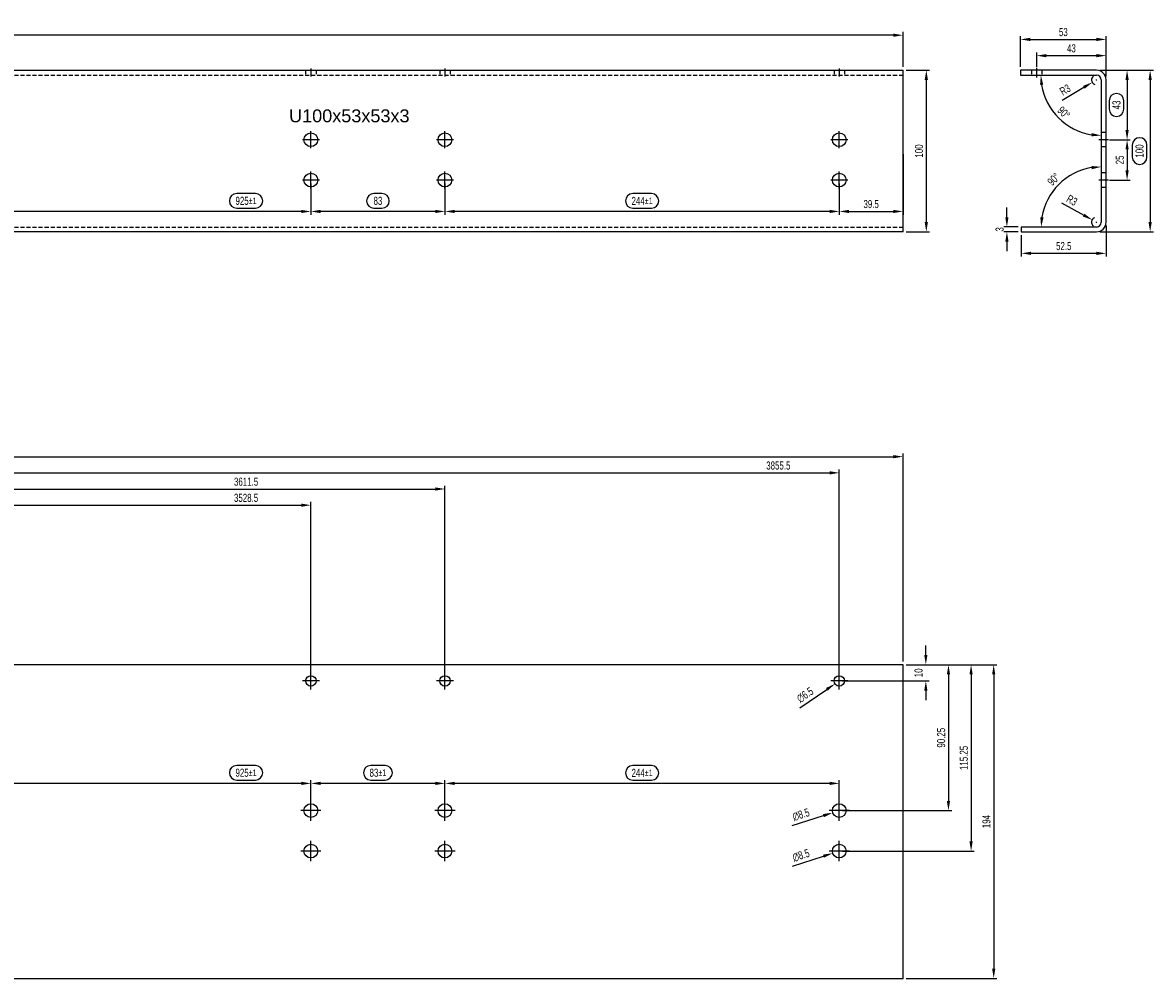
# Model space of a CAD drawing. Header units: millimetres. Extents: x -8 to 4050, y -194 to 1127.
# Tile 8 of 8: x 3350 to 4050, y 536 to 1127. Entities that reach past the tile are written whole.
import ezdxf

# ---------------------------------------------------------------- set-up
doc = ezdxf.new("R2010")
doc.units = ezdxf.units.MM
doc.header["$LTSCALE"] = 10
doc.header["$PDMODE"] = 35
doc.header["$PDSIZE"] = -5
doc.linetypes.add('MITTE', pattern=[50.8, 31.75, -6.35, 6.35, -6.35])
doc.linetypes.add('VERDECKT', pattern=[0.375, 0.25, -0.125])
doc.layers.get('DEFPOINTS').update_dxf_attribs({"color": 4})
doc.layers.add('BITO_DIMENSION', color=7, linetype='Continuous')
doc.layers.add('BITO_TEXT', color=7, linetype='Continuous')
doc.styles.get("Standard").update_dxf_attribs({"font": 'arial.ttf', "width": 0.7})
doc.dimstyles.new('BITO_02', dxfattribs={"dimscale": 2, "dimtxt": 2.5, "dimasz": 3, "dimexe": 1, "dimexo": 1, "dimgap": 1, "dimtad": 1, "dimdec": 4, "dimdsep": 46, "dimtxsty": 'Standard', "dimcen": 0.09, "dimclrd": 256, "dimclre": 256, "dimclrt": 256, "dimadec": 0, "dimazin": 0, "dimtfac": 0.8, "dimtdec": 4, "dimtix": 1, "dimtofl": 0, "dimtmove": 0, "dimatfit": 3, "dimfxl": 0, "dimtolj": 1, "dimtzin": 0, "dimarcsym": 0})

# ---------------------------------------------------------------- blocks, each defined once
blk = doc.blocks.new('*D36')
at = {"layer": 'BITO_DIMENSION', "lineweight": -2}
for p, q in [((4141.4, 1365.08), (4141.4, 1374.07)), ((4147.4, 1372.07), (4178.4, 1372.07)), ((4184.4, 1359.08), (4184.4, 1374.07))]:
    blk.add_line(p, q, dxfattribs=at)
at = {"layer": 'BITO_DIMENSION'}
for points in [[(4147.4, 1373.07), (4147.4, 1371.07), (4141.4, 1372.07)], [(4178.4, 1373.07), (4178.4, 1371.07), (4184.4, 1372.07)]]:
    blk.add_solid(points, dxfattribs=at)
at = {"layer": 'DEFPOINTS', "color": 0}
for p in [(4184.4, 1372.07), (4141.4, 1363.08), (4184.4, 1357.08)]:
    blk.add_point(p, dxfattribs=at)
at = {"layer": 'BITO_DIMENSION', "insert": (4162.9, 1376.57), "char_height": 5, "attachment_point": 5}
blk.add_mtext('\\A1;43', dxfattribs=at)
blk = doc.blocks.new('*D37')
at = {"layer": 'BITO_DIMENSION', "lineweight": -2}
for p, q in [((4131.4, 1365.08), (4131.4, 1384.13)), ((4137.4, 1382.13), (4178.4, 1382.13)), ((4184.4, 1359.08), (4184.4, 1384.13))]:
    blk.add_line(p, q, dxfattribs=at)
at = {"layer": 'BITO_DIMENSION'}
for points in [[(4137.4, 1383.13), (4137.4, 1381.13), (4131.4, 1382.13)], [(4178.4, 1383.13), (4178.4, 1381.13), (4184.4, 1382.13)]]:
    blk.add_solid(points, dxfattribs=at)
at = {"layer": 'DEFPOINTS', "color": 0}
for p in [(4184.4, 1382.13), (4131.4, 1363.08), (4184.4, 1357.08)]:
    blk.add_point(p, dxfattribs=at)
at = {"layer": 'BITO_DIMENSION', "insert": (4157.9, 1386.63), "char_height": 5, "attachment_point": 5}
blk.add_mtext('\\A1;53', dxfattribs=at)
blk = doc.blocks.new('*D54')
at = {"layer": 'BITO_DIMENSION', "lineweight": -2}
for p, q in [((4016.67, 1098.07), (4035.62, 1098.07)), ((4033.62, 1092.07), (4033.62, 1061.07)), ((4022.51, 1079.15), (4022.51, 1073.99)), ((4031.62, 1073.99), (4031.62, 1079.15)), ((4022.67, 1055.07), (4035.62, 1055.07))]:
    blk.add_line(p, q, dxfattribs=at)
at = {"layer": 'BITO_DIMENSION', "linetype": 'Continuous', "lineweight": -2}
for centre, start, end in [((4027.07, 1079.15), 0, 180), ((4027.07, 1073.99), 180, 0)]:
    blk.add_arc(centre, 4.55, start, end, dxfattribs=at)
at = {"layer": 'BITO_DIMENSION'}
for points in [[(4032.62, 1092.07), (4034.62, 1092.07), (4033.62, 1098.07)], [(4032.62, 1061.07), (4034.62, 1061.07), (4033.62, 1055.07)]]:
    blk.add_solid(points, dxfattribs=at)
at = {"layer": 'DEFPOINTS', "color": 0}
for p in [(4014.67, 1098.07), (4020.67, 1055.07), (4033.62, 1055.07)]:
    blk.add_point(p, dxfattribs=at)
at = {"layer": 'BITO_DIMENSION', "insert": (4027.07, 1076.57), "char_height": 5, "attachment_point": 5, "rotation": 90}
blk.add_mtext('\\A1;43', dxfattribs=at)
blk = doc.blocks.new('*D38')
at = {"layer": 'BITO_DIMENSION', "lineweight": -2}
for p, q in [((4186.4, 1320.08), (4199.35, 1320.08)), ((4197.35, 1314.08), (4197.35, 1301.08)), ((4186.4, 1295.08), (4199.35, 1295.08))]:
    blk.add_line(p, q, dxfattribs=at)
at = {"layer": 'BITO_DIMENSION'}
for points in [[(4196.35, 1314.08), (4198.35, 1314.08), (4197.35, 1320.08)], [(4196.35, 1301.08), (4198.35, 1301.08), (4197.35, 1295.08)]]:
    blk.add_solid(points, dxfattribs=at)
at = {"layer": 'DEFPOINTS', "color": 0}
for p in [(4184.4, 1320.08), (4184.4, 1295.08), (4197.35, 1295.08)]:
    blk.add_point(p, dxfattribs=at)
at = {"layer": 'BITO_DIMENSION', "insert": (4192.85, 1307.58), "char_height": 5, "attachment_point": 5, "rotation": 90}
blk.add_mtext('\\A1;25', dxfattribs=at)
blk = doc.blocks.new('*D55')
at = {"layer": 'BITO_DIMENSION', "lineweight": -2}
for p, q in [((4016.67, 1098.07), (4049.9, 1098.07)), ((4047.9, 1092.07), (4047.9, 1004.07)), ((4036.79, 1051.76), (4036.79, 1044.37)), ((4045.9, 1044.37), (4045.9, 1051.76)), ((4016.67, 998.07), (4049.9, 998.07))]:
    blk.add_line(p, q, dxfattribs=at)
at = {"layer": 'BITO_DIMENSION', "linetype": 'Continuous', "lineweight": -2}
for centre, start, end in [((4041.35, 1051.76), 360, 180), ((4041.35, 1044.37), 180, 0)]:
    blk.add_arc(centre, 4.55, start, end, dxfattribs=at)
at = {"layer": 'BITO_DIMENSION'}
for points in [[(4046.9, 1092.07), (4048.9, 1092.07), (4047.9, 1098.07)], [(4046.9, 1004.07), (4048.9, 1004.07), (4047.9, 998.07)]]:
    blk.add_solid(points, dxfattribs=at)
at = {"layer": 'DEFPOINTS', "color": 0}
for p in [(4014.67, 1098.07), (4014.67, 998.07), (4047.9, 998.07)]:
    blk.add_point(p, dxfattribs=at)
at = {"layer": 'BITO_DIMENSION', "insert": (4041.35, 1048.07), "char_height": 5, "attachment_point": 5, "rotation": 90}
blk.add_mtext('\\A1;100', dxfattribs=at)
blk = doc.blocks.new('*D39')
at = {"layer": 'BITO_DIMENSION', "lineweight": -2}
for p, q in [((4184.4, 1267.08), (4184.4, 1247.78)), ((4131.9, 1261.08), (4131.9, 1247.78)), ((4178.4, 1249.78), (4137.9, 1249.78))]:
    blk.add_line(p, q, dxfattribs=at)
at = {"layer": 'BITO_DIMENSION'}
for points in [[(4137.9, 1250.78), (4137.9, 1248.78), (4131.9, 1249.78)], [(4178.4, 1250.78), (4178.4, 1248.78), (4184.4, 1249.78)]]:
    blk.add_solid(points, dxfattribs=at)
at = {"layer": 'DEFPOINTS', "color": 0}
for p in [(4184.4, 1269.08), (4131.9, 1263.08), (4131.9, 1249.78)]:
    blk.add_point(p, dxfattribs=at)
at = {"layer": 'BITO_DIMENSION', "insert": (4158.15, 1254.28), "char_height": 5, "attachment_point": 5}
blk.add_mtext('\\A1;52.5', dxfattribs=at)
blk = doc.blocks.new('*D56')
at = {"layer": 'BITO_DIMENSION', "lineweight": -2}
for p, q in [((4014.49, 1092.07), (4014.85, 1092.07)), ((4014.67, 1091.89), (4014.67, 1092.25)), ((3993.43, 1079.57), (4006.91, 1087.5))]:
    blk.add_line(p, q, dxfattribs=at)
blk.add_arc((4014.67, 1092.07), 3, 128.19719, 248.67092, dxfattribs=at)
at = {"layer": 'BITO_DIMENSION'}
blk.add_solid([(4006.4, 1088.37), (4007.42, 1086.64), (4012.08, 1090.55)], dxfattribs=at)
at = {"layer": 'DEFPOINTS', "color": 0}
for p in [(4014.67, 1092.07), (4012.08, 1090.55)]:
    blk.add_point(p, dxfattribs=at)
at = {"layer": 'BITO_DIMENSION', "insert": (3995.27, 1085.94), "char_height": 5, "attachment_point": 5, "rotation": 30.47374}
blk.add_mtext('\\A1;R3', dxfattribs=at)
blk = doc.blocks.new('*D57')
at = {"layer": 'BITO_DIMENSION', "lineweight": -2}
for p, q in [((3993.07, 1015.94), (4006.78, 1008.4)), ((4014.49, 1004.07), (4014.85, 1004.07)), ((4014.67, 1003.89), (4014.67, 1004.25))]:
    blk.add_line(p, q, dxfattribs=at)
blk.add_arc((4014.67, 1004.07), 3, 113.01272, 231.80281, dxfattribs=at)
at = {"layer": 'BITO_DIMENSION'}
blk.add_solid([(4007.26, 1009.28), (4006.3, 1007.53), (4012.04, 1005.51)], dxfattribs=at)
at = {"layer": 'DEFPOINTS', "color": 0}
for p in [(4012.04, 1005.51), (4014.67, 1004.07)]:
    blk.add_point(p, dxfattribs=at)
at = {"layer": 'BITO_DIMENSION', "insert": (3999.49, 1017.61), "char_height": 5, "attachment_point": 5, "rotation": 331.20991}
blk.add_mtext('\\A1;R3', dxfattribs=at)
blk = doc.blocks.new('*D40')
at = {"layer": 'BITO_DIMENSION', "lineweight": -2}
blk.add_arc((4181.4, 1360.08), 37.39, 189.20349, 260.79651, dxfattribs=at)
at = {"layer": 'BITO_DIMENSION'}
for points in [[(4143.49, 1354.01), (4145.48, 1354.18), (4144, 1360.08)], [(4175.5, 1324.16), (4175.33, 1322.17), (4181.4, 1322.68)]]:
    blk.add_solid(points, dxfattribs=at)
at = {"layer": 'DEFPOINTS', "color": 0}
for p in [(4131.4, 1360.08), (4178.4, 1360.08), (4181.4, 1357.08), (4149.01, 1341.38), (4181.4, 1269.08)]:
    blk.add_point(p, dxfattribs=at)
at = {"layer": 'BITO_DIMENSION', "insert": (4158.14, 1336.82), "char_height": 5, "attachment_point": 5, "rotation": 315}
blk.add_mtext('\\A1;90°', dxfattribs=at)
blk = doc.blocks.new('*D41')
at = {"layer": 'BITO_DIMENSION', "lineweight": -2}
blk.add_arc((4181.4, 1266.08), 37.22, 99.24636, 170.75364, dxfattribs=at)
at = {"layer": 'BITO_DIMENSION'}
for points in [[(4175.33, 1303.81), (4175.5, 1301.82), (4181.4, 1303.3)], [(4145.66, 1271.98), (4143.66, 1272.14), (4144.18, 1266.08)]]:
    blk.add_solid(points, dxfattribs=at)
at = {"layer": 'DEFPOINTS', "color": 0}
for p in [(4181.4, 1357.08), (4162.79, 1298.31), (4181.4, 1269.08), (4131.9, 1266.08), (4178.4, 1266.08)]:
    blk.add_point(p, dxfattribs=at)
at = {"layer": 'BITO_DIMENSION', "insert": (4151.9, 1295.58), "char_height": 5, "attachment_point": 5, "rotation": 45}
blk.add_mtext('\\A1;90°', dxfattribs=at)
blk = doc.blocks.new('*D6')
at = {"layer": 'BITO_DIMENSION', "lineweight": -2}
for p, q in [((4072.81, 1001.28), (4072.81, 1007.28)), ((4060.73, 995.28), (4074.81, 995.28)), ((4021.23, 985.28), (4074.81, 985.28)), ((4072.81, 979.28), (4072.81, 973.28))]:
    blk.add_line(p, q, dxfattribs=at)
at = {"layer": 'BITO_DIMENSION'}
for points in [[(4071.81, 1001.28), (4073.81, 1001.28), (4072.81, 995.28)], [(4071.81, 979.28), (4073.81, 979.28), (4072.81, 985.28)]]:
    blk.add_solid(points, dxfattribs=at)
at = {"layer": 'DEFPOINTS', "color": 0}
for p in [(4058.73, 995.28), (4019.23, 985.28), (4072.81, 985.28)]:
    blk.add_point(p, dxfattribs=at)
at = {"layer": 'BITO_DIMENSION', "insert": (4068.31, 990.28), "char_height": 5, "attachment_point": 5, "rotation": 90}
blk.add_mtext('\\A1;10', dxfattribs=at)
blk = doc.blocks.new('*D7')
at = {"layer": 'BITO_DIMENSION', "lineweight": -2}
for p, q in [((4060.73, 995.28), (4088.81, 995.28)), ((4086.81, 989.28), (4086.81, 911.03)), ((4021.23, 905.03), (4088.81, 905.03))]:
    blk.add_line(p, q, dxfattribs=at)
at = {"layer": 'BITO_DIMENSION'}
for points in [[(4085.81, 989.28), (4087.81, 989.28), (4086.81, 995.28)], [(4085.81, 911.03), (4087.81, 911.03), (4086.81, 905.03)]]:
    blk.add_solid(points, dxfattribs=at)
at = {"layer": 'DEFPOINTS', "color": 0}
for p in [(4058.73, 995.28), (4019.23, 905.03), (4086.81, 905.03)]:
    blk.add_point(p, dxfattribs=at)
at = {"layer": 'BITO_DIMENSION', "insert": (4082.31, 950.15), "char_height": 5, "attachment_point": 5, "rotation": 90}
blk.add_mtext('\\A1;90.25', dxfattribs=at)
blk = doc.blocks.new('*D8')
at = {"layer": 'BITO_DIMENSION', "lineweight": -2}
for p, q in [((4060.73, 995.28), (4102.81, 995.28)), ((4100.81, 989.28), (4100.81, 886.03)), ((4021.23, 880.03), (4102.81, 880.03))]:
    blk.add_line(p, q, dxfattribs=at)
at = {"layer": 'BITO_DIMENSION'}
for points in [[(4099.81, 989.28), (4101.81, 989.28), (4100.81, 995.28)], [(4099.81, 886.03), (4101.81, 886.03), (4100.81, 880.03)]]:
    blk.add_solid(points, dxfattribs=at)
at = {"layer": 'DEFPOINTS', "color": 0}
for p in [(4058.73, 995.28), (4019.23, 880.03), (4100.81, 880.03)]:
    blk.add_point(p, dxfattribs=at)
at = {"layer": 'BITO_DIMENSION', "insert": (4096.31, 937.65), "char_height": 5, "attachment_point": 5, "rotation": 90}
blk.add_mtext('\\A1;115.25', dxfattribs=at)
blk = doc.blocks.new('*D9')
at = {"layer": 'BITO_DIMENSION', "lineweight": -2}
for p, q in [((4060.73, 995.28), (4116.81, 995.28)), ((4114.81, 989.28), (4114.81, 807.28)), ((4060.73, 801.28), (4116.81, 801.28))]:
    blk.add_line(p, q, dxfattribs=at)
at = {"layer": 'BITO_DIMENSION'}
for points in [[(4113.81, 989.28), (4115.81, 989.28), (4114.81, 995.28)], [(4113.81, 807.28), (4115.81, 807.28), (4114.81, 801.28)]]:
    blk.add_solid(points, dxfattribs=at)
at = {"layer": 'DEFPOINTS', "color": 0}
for p in [(4058.73, 995.28), (4058.73, 801.28), (4114.81, 801.28)]:
    blk.add_point(p, dxfattribs=at)
at = {"layer": 'BITO_DIMENSION', "insert": (4110.31, 898.28), "char_height": 5, "attachment_point": 5, "rotation": 90}
blk.add_mtext('\\A1;194', dxfattribs=at)
blk = doc.blocks.new('*D58')
at = {"layer": 'BITO_DIMENSION', "lineweight": -2}
for p, q in [((3739.31, 667.91), (3727.69, 667.91)), ((3611.5, 642.02), (3611.5, 658.89)), ((3727.69, 658.89), (3739.31, 658.89)), ((3855.5, 642.02), (3855.5, 658.89)), ((3849.5, 656.89), (3617.5, 656.89))]:
    blk.add_line(p, q, dxfattribs=at)
at = {"layer": 'BITO_DIMENSION', "linetype": 'Continuous', "lineweight": -2}
for centre, start, end in [((3727.69, 663.4), 90, 270), ((3739.31, 663.4), 270, 90)]:
    blk.add_arc(centre, 4.51, start, end, dxfattribs=at)
at = {"layer": 'BITO_DIMENSION'}
for points in [[(3617.5, 657.89), (3617.5, 655.89), (3611.5, 656.89)], [(3849.5, 657.89), (3849.5, 655.89), (3855.5, 656.89)]]:
    blk.add_solid(points, dxfattribs=at)
at = {"layer": 'DEFPOINTS', "color": 0}
for p in [(3611.5, 656.89), (3611.5, 640.02), (3855.5, 640.02)]:
    blk.add_point(p, dxfattribs=at)
at = {"layer": 'BITO_DIMENSION', "insert": (3733.5, 663.4), "char_height": 5, "attachment_point": 5}
blk.add_mtext('\\A1;244{\\H4.000000;±1}', dxfattribs=at)
blk = doc.blocks.new('*D59')
at = {"layer": 'BITO_DIMENSION', "lineweight": -2}
for p, q in [((3574.42, 668), (3565.58, 668)), ((3528.5, 642.02), (3528.5, 658.89)), ((3565.58, 658.89), (3574.42, 658.89)), ((3605.5, 656.89), (3534.5, 656.89))]:
    blk.add_line(p, q, dxfattribs=at)
at = {"layer": 'BITO_DIMENSION', "linetype": 'Continuous', "lineweight": -2}
for centre, start, end in [((3565.58, 663.45), 90, 270), ((3574.42, 663.45), 270, 90)]:
    blk.add_arc(centre, 4.55, start, end, dxfattribs=at)
at = {"layer": 'BITO_DIMENSION'}
for points in [[(3534.5, 657.89), (3534.5, 655.89), (3528.5, 656.89)], [(3605.5, 657.89), (3605.5, 655.89), (3611.5, 656.89)]]:
    blk.add_solid(points, dxfattribs=at)
at = {"layer": 'DEFPOINTS', "color": 0}
for p in [(3528.5, 656.89), (3611.5, 656.89), (3528.5, 640.02)]:
    blk.add_point(p, dxfattribs=at)
at = {"layer": 'BITO_DIMENSION', "insert": (3570, 663.45), "char_height": 5, "attachment_point": 5}
blk.add_mtext('\\A1;83{\\H4.000000;±1}', dxfattribs=at)
blk = doc.blocks.new('*D60')
at = {"layer": 'BITO_DIMENSION', "lineweight": -2}
for p, q in [((3494.19, 668), (3482.63, 668)), ((2603.5, 642.02), (2603.5, 658.89)), ((3482.63, 658.89), (3494.19, 658.89)), ((3522.5, 656.89), (2609.5, 656.89))]:
    blk.add_line(p, q, dxfattribs=at)
at = {"layer": 'BITO_DIMENSION', "linetype": 'Continuous', "lineweight": -2}
for centre, start, end in [((3482.63, 663.45), 90, 270), ((3494.19, 663.45), 270, 90)]:
    blk.add_arc(centre, 4.55, start, end, dxfattribs=at)
at = {"layer": 'BITO_DIMENSION'}
for points in [[(2609.5, 657.89), (2609.5, 655.89), (2603.5, 656.89)], [(3522.5, 657.89), (3522.5, 655.89), (3528.5, 656.89)]]:
    blk.add_solid(points, dxfattribs=at)
at = {"layer": 'DEFPOINTS', "color": 0}
for p in [(2603.5, 656.89), (3528.5, 656.89), (2603.5, 640.02)]:
    blk.add_point(p, dxfattribs=at)
at = {"layer": 'BITO_DIMENSION', "insert": (3488.41, 663.45), "char_height": 5, "attachment_point": 5}
blk.add_mtext('\\A1;925{\\H4.000000;±1}', dxfattribs=at)
blk = doc.blocks.new('*D62')
at = {"layer": 'BITO_DIMENSION', "lineweight": -2}
for p, q in [((3831.16, 703.69), (3847.86, 715.07)), ((3855.32, 720.27), (3855.68, 720.27)), ((3855.5, 720.09), (3855.5, 720.45))]:
    blk.add_line(p, q, dxfattribs=at)
at = {"layer": 'BITO_DIMENSION'}
blk.add_solid([(3847.29, 715.89), (3848.42, 714.24), (3852.81, 718.44)], dxfattribs=at)
at = {"layer": 'DEFPOINTS', "color": 0}
for p in [(3858.19, 722.1), (3852.81, 718.44)]:
    blk.add_point(p, dxfattribs=at)
at = {"layer": 'BITO_DIMENSION', "insert": (3834.38, 711.57), "char_height": 5, "attachment_point": 5, "rotation": 34.26352}
blk.add_mtext('\\A1;∅6.5', dxfattribs=at)
blk = doc.blocks.new('*D63')
at = {"layer": 'BITO_DIMENSION', "lineweight": -2}
for p, q in [((3826.44, 630.91), (3845.72, 636.96)), ((3855.32, 640.02), (3855.68, 640.02)), ((3855.5, 639.84), (3855.5, 640.2))]:
    blk.add_line(p, q, dxfattribs=at)
at = {"layer": 'BITO_DIMENSION'}
blk.add_solid([(3845.42, 637.91), (3846.02, 636), (3851.44, 638.75)], dxfattribs=at)
at = {"layer": 'DEFPOINTS', "color": 0}
for p in [(3851.44, 638.75), (3859.56, 641.29)]:
    blk.add_point(p, dxfattribs=at)
at = {"layer": 'BITO_DIMENSION', "insert": (3831.81, 637.51), "char_height": 5, "attachment_point": 5, "rotation": 17.40857}
blk.add_mtext('\\A1;∅8.5', dxfattribs=at)
blk = doc.blocks.new('*D64')
at = {"layer": 'BITO_DIMENSION', "lineweight": -2}
for p, q in [((3826.52, 605.66), (3845.75, 611.87)), ((3855.32, 615.02), (3855.68, 615.02)), ((3855.5, 614.84), (3855.5, 615.2))]:
    blk.add_line(p, q, dxfattribs=at)
at = {"layer": 'BITO_DIMENSION'}
blk.add_solid([(3845.44, 612.82), (3846.05, 610.92), (3851.46, 613.72)], dxfattribs=at)
at = {"layer": 'DEFPOINTS', "color": 0}
for p in [(3859.54, 616.33), (3851.46, 613.72)]:
    blk.add_point(p, dxfattribs=at)
at = {"layer": 'BITO_DIMENSION', "insert": (3831.83, 612.31), "char_height": 5, "attachment_point": 5, "rotation": 17.89714}
blk.add_mtext('\\A1;∅8.5', dxfattribs=at)
blk = doc.blocks.new('*D65')
at = {"layer": 'BITO_DIMENSION', "lineweight": -2}
for p, q in [((3611.5, 1028.07), (3611.5, 1008.69)), ((3739.31, 1021.71), (3727.69, 1021.71)), ((3855.5, 1028.07), (3855.5, 1008.69)), ((3849.5, 1010.69), (3617.5, 1010.69)), ((3727.69, 1012.69), (3739.31, 1012.69))]:
    blk.add_line(p, q, dxfattribs=at)
at = {"layer": 'BITO_DIMENSION', "linetype": 'Continuous', "lineweight": -2}
for centre, start, end in [((3727.69, 1017.2), 90, 270), ((3739.31, 1017.2), 270, 90)]:
    blk.add_arc(centre, 4.51, start, end, dxfattribs=at)
at = {"layer": 'BITO_DIMENSION'}
for points in [[(3617.5, 1011.69), (3617.5, 1009.69), (3611.5, 1010.69)], [(3849.5, 1011.69), (3849.5, 1009.69), (3855.5, 1010.69)]]:
    blk.add_solid(points, dxfattribs=at)
at = {"layer": 'DEFPOINTS', "color": 0}
for p in [(3611.5, 1030.07), (3855.5, 1030.07), (3611.5, 1010.69)]:
    blk.add_point(p, dxfattribs=at)
at = {"layer": 'BITO_DIMENSION', "insert": (3733.5, 1017.2), "char_height": 5, "attachment_point": 5}
blk.add_mtext('\\A1;244{\\H4.000000;±1}', dxfattribs=at)
blk = doc.blocks.new('*D66')
at = {"layer": 'BITO_DIMENSION', "lineweight": -2}
for p, q in [((3528.5, 1028.07), (3528.5, 1008.69)), ((3572.51, 1021.8), (3567.49, 1021.8)), ((3611.5, 1028.07), (3611.5, 1008.69)), ((3605.5, 1010.69), (3534.5, 1010.69)), ((3567.49, 1012.69), (3572.51, 1012.69))]:
    blk.add_line(p, q, dxfattribs=at)
at = {"layer": 'BITO_DIMENSION', "linetype": 'Continuous', "lineweight": -2}
for centre, start, end in [((3567.49, 1017.24), 90, 270), ((3572.51, 1017.24), 270, 90)]:
    blk.add_arc(centre, 4.55, start, end, dxfattribs=at)
at = {"layer": 'BITO_DIMENSION'}
for points in [[(3534.5, 1011.69), (3534.5, 1009.69), (3528.5, 1010.69)], [(3605.5, 1011.69), (3605.5, 1009.69), (3611.5, 1010.69)]]:
    blk.add_solid(points, dxfattribs=at)
at = {"layer": 'DEFPOINTS', "color": 0}
for p in [(3528.5, 1030.07), (3611.5, 1030.07), (3528.5, 1010.69)]:
    blk.add_point(p, dxfattribs=at)
at = {"layer": 'BITO_DIMENSION', "insert": (3570, 1017.24), "char_height": 5, "attachment_point": 5}
blk.add_mtext('\\A1;83', dxfattribs=at)
blk = doc.blocks.new('*D67')
at = {"layer": 'BITO_DIMENSION', "lineweight": -2}
for p, q in [((2603.5, 1028.07), (2603.5, 1008.69)), ((3494.19, 1021.79), (3482.63, 1021.79)), ((3528.5, 1028.07), (3528.5, 1008.69)), ((3522.5, 1010.69), (2609.5, 1010.69)), ((3482.63, 1012.69), (3494.19, 1012.69))]:
    blk.add_line(p, q, dxfattribs=at)
at = {"layer": 'BITO_DIMENSION', "linetype": 'Continuous', "lineweight": -2}
for centre, start, end in [((3482.63, 1017.24), 90, 270), ((3494.19, 1017.24), 270, 90)]:
    blk.add_arc(centre, 4.55, start, end, dxfattribs=at)
at = {"layer": 'BITO_DIMENSION'}
for points in [[(2609.5, 1011.69), (2609.5, 1009.69), (2603.5, 1010.69)], [(3522.5, 1011.69), (3522.5, 1009.69), (3528.5, 1010.69)]]:
    blk.add_solid(points, dxfattribs=at)
at = {"layer": 'DEFPOINTS', "color": 0}
for p in [(2603.5, 1030.07), (3528.5, 1030.07), (2603.5, 1010.69)]:
    blk.add_point(p, dxfattribs=at)
at = {"layer": 'BITO_DIMENSION', "insert": (3488.41, 1017.24), "char_height": 5, "attachment_point": 5}
blk.add_mtext('\\A1;925{\\H4.000000;±1}', dxfattribs=at)
blk = doc.blocks.new('*D70')
at = {"layer": 'BITO_DIMENSION', "lineweight": -2}
for p, q in [((3895, 1046.07), (3895, 1008.69)), ((3855.5, 1028.07), (3855.5, 1008.69)), ((3861.5, 1010.69), (3889, 1010.69))]:
    blk.add_line(p, q, dxfattribs=at)
at = {"layer": 'BITO_DIMENSION'}
for points in [[(3861.5, 1011.69), (3861.5, 1009.69), (3855.5, 1010.69)], [(3889, 1011.69), (3889, 1009.69), (3895, 1010.69)]]:
    blk.add_solid(points, dxfattribs=at)
at = {"layer": 'DEFPOINTS', "color": 0}
for p in [(3895, 1048.07), (3855.5, 1030.07), (3895, 1010.69)]:
    blk.add_point(p, dxfattribs=at)
at = {"layer": 'BITO_DIMENSION', "insert": (3875.25, 1015.24), "char_height": 5, "attachment_point": 5}
blk.add_mtext('\\A1;39.5', dxfattribs=at)
blk = doc.blocks.new('*D10')
at = {"layer": 'BITO_DIMENSION', "lineweight": -2}
for p, q in [((4060.73, 1363.08), (4075.11, 1363.08)), ((4073.11, 1357.08), (4073.11, 1269.08)), ((4060.73, 1263.08), (4075.11, 1263.08))]:
    blk.add_line(p, q, dxfattribs=at)
at = {"layer": 'BITO_DIMENSION'}
for points in [[(4072.11, 1357.08), (4074.11, 1357.08), (4073.11, 1363.08)], [(4072.11, 1269.08), (4074.11, 1269.08), (4073.11, 1263.08)]]:
    blk.add_solid(points, dxfattribs=at)
at = {"layer": 'DEFPOINTS', "color": 0}
for p in [(4058.73, 1363.08), (4058.73, 1263.08), (4073.11, 1263.08)]:
    blk.add_point(p, dxfattribs=at)
at = {"layer": 'BITO_DIMENSION', "insert": (4068.61, 1313.08), "char_height": 5, "attachment_point": 5, "rotation": 90}
blk.add_mtext('\\A1;100', dxfattribs=at)
blk = doc.blocks.new('*D11')
at = {"layer": 'BITO_DIMENSION', "lineweight": -2}
for p, q in [((163.73, 1365.08), (163.73, 1386.72)), ((4058.73, 1365.08), (4058.73, 1386.72)), ((4052.73, 1384.72), (169.73, 1384.72))]:
    blk.add_line(p, q, dxfattribs=at)
at = {"layer": 'BITO_DIMENSION'}
for points in [[(169.73, 1385.72), (169.73, 1383.72), (163.73, 1384.72)], [(4052.73, 1385.72), (4052.73, 1383.72), (4058.73, 1384.72)]]:
    blk.add_solid(points, dxfattribs=at)
at = {"layer": 'DEFPOINTS', "color": 0}
for p in [(163.73, 1384.72), (163.73, 1363.08), (4058.73, 1363.08)]:
    blk.add_point(p, dxfattribs=at)
at = {"layer": 'BITO_DIMENSION', "insert": (1719.9, 1389.22), "char_height": 5, "attachment_point": 5}
blk.add_mtext('\\A1;3895', dxfattribs=at)
blk = doc.blocks.new('*D12')
at = {"layer": 'BITO_DIMENSION', "lineweight": -2}
for p, q in [((4122.98, 1272.08), (4122.98, 1278.08)), ((4129.9, 1266.08), (4120.98, 1266.08)), ((4129.9, 1263.08), (4120.98, 1263.08)), ((4122.98, 1257.08), (4122.98, 1251.08))]:
    blk.add_line(p, q, dxfattribs=at)
at = {"layer": 'BITO_DIMENSION'}
for points in [[(4121.98, 1272.08), (4123.98, 1272.08), (4122.98, 1266.08)], [(4121.98, 1257.08), (4123.98, 1257.08), (4122.98, 1263.08)]]:
    blk.add_solid(points, dxfattribs=at)
at = {"layer": 'DEFPOINTS', "color": 0}
for p in [(4122.98, 1263.08), (4131.9, 1266.08), (4131.9, 1263.08)]:
    blk.add_point(p, dxfattribs=at)
at = {"layer": 'BITO_DIMENSION', "insert": (4118.48, 1264.58), "char_height": 5, "attachment_point": 5, "rotation": 90}
blk.add_mtext('\\A1;3', dxfattribs=at)
blk = doc.blocks.new('*D20')
at = {"layer": 'BITO_DIMENSION', "lineweight": -2}
for p, q in [((163.73, 997.28), (163.73, 1096)), ((169.73, 1094), (3686.23, 1094)), ((3692.23, 987.28), (3692.23, 1096))]:
    blk.add_line(p, q, dxfattribs=at)
at = {"layer": 'BITO_DIMENSION'}
for points in [[(169.73, 1095), (169.73, 1093), (163.73, 1094)], [(3686.23, 1095), (3686.23, 1093), (3692.23, 1094)]]:
    blk.add_solid(points, dxfattribs=at)
at = {"layer": 'DEFPOINTS', "color": 0}
for p in [(3692.23, 1094), (163.73, 995.28), (3692.23, 985.28)]:
    blk.add_point(p, dxfattribs=at)
at = {"layer": 'BITO_DIMENSION', "insert": (3652.14, 1098.5), "char_height": 5, "attachment_point": 5}
blk.add_mtext('\\A1;3528.5', dxfattribs=at)
blk = doc.blocks.new('*D21')
at = {"layer": 'BITO_DIMENSION', "lineweight": -2}
for p, q in [((163.73, 997.28), (163.73, 1106)), ((3775.23, 987.28), (3775.23, 1106)), ((169.73, 1104), (3769.23, 1104))]:
    blk.add_line(p, q, dxfattribs=at)
at = {"layer": 'BITO_DIMENSION'}
for points in [[(169.73, 1105), (169.73, 1103), (163.73, 1104)], [(3769.23, 1105), (3769.23, 1103), (3775.23, 1104)]]:
    blk.add_solid(points, dxfattribs=at)
at = {"layer": 'DEFPOINTS', "color": 0}
for p in [(3775.23, 1104), (163.73, 995.28), (3775.23, 985.28)]:
    blk.add_point(p, dxfattribs=at)
at = {"layer": 'BITO_DIMENSION', "insert": (3652.14, 1108.5), "char_height": 5, "attachment_point": 5}
blk.add_mtext('\\A1;3611.5', dxfattribs=at)
blk = doc.blocks.new('*D22')
at = {"layer": 'BITO_DIMENSION', "lineweight": -2}
for p, q in [((163.73, 997.28), (163.73, 1116)), ((169.73, 1114), (4013.23, 1114)), ((4019.23, 987.28), (4019.23, 1116))]:
    blk.add_line(p, q, dxfattribs=at)
at = {"layer": 'BITO_DIMENSION'}
for points in [[(169.73, 1115), (169.73, 1113), (163.73, 1114)], [(4013.23, 1115), (4013.23, 1113), (4019.23, 1114)]]:
    blk.add_solid(points, dxfattribs=at)
at = {"layer": 'DEFPOINTS', "color": 0}
for p in [(4019.23, 1114), (163.73, 995.28), (4019.23, 985.28)]:
    blk.add_point(p, dxfattribs=at)
at = {"layer": 'BITO_DIMENSION', "insert": (3981.52, 1118.5), "char_height": 5, "attachment_point": 5}
blk.add_mtext('\\A1;3855.5', dxfattribs=at)
blk = doc.blocks.new('*D23')
at = {"layer": 'BITO_DIMENSION', "lineweight": -2}
for p, q in [((163.73, 997.28), (163.73, 1126)), ((169.73, 1124), (4052.73, 1124)), ((4058.73, 997.28), (4058.73, 1126))]:
    blk.add_line(p, q, dxfattribs=at)
at = {"layer": 'BITO_DIMENSION'}
for points in [[(169.73, 1125), (169.73, 1123), (163.73, 1124)], [(4052.73, 1125), (4052.73, 1123), (4058.73, 1124)]]:
    blk.add_solid(points, dxfattribs=at)
at = {"layer": 'DEFPOINTS', "color": 0}
for p in [(4058.73, 1124), (163.73, 995.28), (4058.73, 995.28)]:
    blk.add_point(p, dxfattribs=at)
at = {"layer": 'BITO_DIMENSION', "insert": (1716.21, 1128.5), "char_height": 5, "attachment_point": 5}
blk.add_mtext('\\A1;3895', dxfattribs=at)

msp = doc.modelspace()

# ---------------------------------------------------------------- linework, layer by layer
at = {"color": 5, "linetype": 'MITTE'}
for p, q in [((3528.5, 1099.0692), (3528.5, 1094.0692)), ((3611.5, 1099.0692), (3611.5, 1094.0692)), ((3855.5, 1099.0692), (3855.5, 1094.0692)), ((3977.66573, 1099.5692), (3977.66573, 1093.5692)), ((3528.5, 1049.8192), (3528.5, 1060.3192)), ((3611.5, 1049.8192), (3611.5, 1060.3192)), ((3855.5, 1049.8192), (3855.5, 1060.3192)), ((3533.75, 1055.0692), (3523.25, 1055.0692)), ((3616.75, 1055.0692), (3606.25, 1055.0692)), ((3860.75, 1055.0692), (3850.25, 1055.0692)), ((4022.16573, 1055.0692), (4016.16573, 1055.0692)), ((3533.75, 1030.0692), (3523.25, 1030.0692)), ((3528.5, 1024.8192), (3528.5, 1035.3192)), ((3616.75, 1030.0692), (3606.25, 1030.0692)), ((3611.5, 1024.8192), (3611.5, 1035.3192)), ((3860.75, 1030.0692), (3850.25, 1030.0692)), ((3855.5, 1024.8192), (3855.5, 1035.3192)), ((4022.16573, 1030.0692), (4016.16573, 1030.0692)), ((3528.5, 715.02311), (3528.5, 725.52311)), ((3611.5, 715.02311), (3611.5, 725.52311)), ((3855.5, 715.02311), (3855.5, 725.52311)), ((3533.75, 720.27311), (3523.25, 720.27311)), ((3616.75, 720.27311), (3606.25, 720.27311)), ((3860.75, 720.27311), (3850.25, 720.27311)), ((3528.5, 633.77311), (3528.5, 646.27311)), ((3611.5, 633.77311), (3611.5, 646.27311)), ((3855.5, 633.77311), (3855.5, 646.27311)), ((3534.75, 640.02311), (3522.25, 640.02311)), ((3617.75, 640.02311), (3605.25, 640.02311)), ((3861.75, 640.02311), (3849.25, 640.02311)), ((3528.5, 608.77311), (3528.5, 621.27311)), ((3611.5, 608.77311), (3611.5, 621.27311)), ((3855.5, 608.77311), (3855.5, 621.27311)), ((3534.75, 615.02311), (3522.25, 615.02311)), ((3617.75, 615.02311), (3605.25, 615.02311)), ((3861.75, 615.02311), (3849.25, 615.02311))]:
    msp.add_line(p, q, dxfattribs=at)
for p, q in [((0, 1098.0692), (3895, 1098.0692)), ((3895, 998.0692), (3895, 1098.0692)), ((4014.66573, 1098.0692), (3967.66573, 1098.0692)), ((3967.66573, 1098.0692), (3967.66573, 1095.0692)), ((3967.66573, 1095.0692), (4014.66573, 1095.0692)), ((4017.66573, 1092.0692), (4017.66573, 1004.0692)), ((4020.66573, 1004.0692), (4020.66573, 1092.0692)), ((4014.66573, 1001.0692), (3968.16573, 1001.0692)), ((3968.16573, 1001.0692), (3968.16573, 998.0692)), ((3895, 998.0692), (0, 998.0692)), ((3968.16573, 998.0692), (4014.66573, 998.0692))]:
    msp.add_line(p, q)
at = {"color": 4, "linetype": 'VERDECKT'}
for p, q in [((0, 1095.0692), (3895, 1095.0692)), ((3525.25, 1098.0692), (3525.25, 1095.0692)), ((3531.75, 1098.0692), (3531.75, 1095.0692)), ((3608.25, 1098.0692), (3608.25, 1095.0692)), ((3614.75, 1098.0692), (3614.75, 1095.0692)), ((3852.25, 1098.0692), (3852.25, 1095.0692)), ((3858.75, 1098.0692), (3858.75, 1095.0692)), ((3974.41573, 1098.0692), (3974.41573, 1095.0692)), ((3980.91573, 1098.0692), (3980.91573, 1095.0692)), ((4020.66573, 1059.5692), (4017.66573, 1059.5692)), ((4020.66573, 1050.5692), (4017.66573, 1050.5692)), ((4020.66573, 1034.5692), (4017.66573, 1034.5692)), ((4020.66573, 1034.5692), (4017.66573, 1034.5692)), ((4020.66573, 1025.5692), (4017.66573, 1025.5692)), ((4020.66573, 1025.5692), (4017.66573, 1025.5692)), ((0, 1001.0692), (3895, 1001.0692))]:
    msp.add_line(p, q, dxfattribs=at)
msp.add_lwpolyline([(3895, 730.27311), (0, 730.27311), (0, 536.27311), (3895, 536.27311)], close=True)
for centre, radius in [((3528.5, 1055.0692), 4.25), ((3611.5, 1055.0692), 4.25), ((3855.5, 1055.0692), 4.25), ((3528.5, 1030.0692), 4.25), ((3611.5, 1030.0692), 4.25), ((3855.5, 1030.0692), 4.25), ((3528.5, 720.27311), 3.25), ((3611.5, 720.27311), 3.25), ((3855.5, 720.27311), 3.25), ((3528.5, 640.02311), 4.25), ((3611.5, 640.02311), 4.25), ((3855.5, 640.02311), 4.25), ((3528.5, 615.02311), 4.25), ((3611.5, 615.02311), 4.25), ((3855.5, 615.02311), 4.25)]:
    msp.add_circle(centre, radius)
for centre, radius, start, end in [((4014.66573, 1092.0692), 6, 0, 90), ((4014.66573, 1092.0692), 3, 0, 90), ((4014.66573, 1004.0692), 3, 270, 0), ((4014.66573, 1004.0692), 6, 270, 0)]:
    msp.add_arc(centre, radius, start, end)

# ---------------------------------------------------------------- texts
at = {"layer": 'BITO_TEXT'}
msp.add_text('U100x53x53x3', height=8, dxfattribs=at).set_placement((3515.01435, 1065.83126))

# ---------------------------------------------------------------- dimensions: what is measured, and where the dimension line sits
at = {"layer": 'BITO_DIMENSION'}
dim = msp.add_linear_dim(base=(0, 1119.71756), p1=(3895, 1098.0692), p2=(0, 1098.0692), angle=180, dimstyle='BITO_02', dxfattribs=at)
dim.commit()
dim.dimension.update_dxf_attribs({"geometry": '*D11', "text_midpoint": (1556.1715, 1119.71756), "dimtype": 128, "insert": (-163.7299, -265.00661)})
for base, p1, p2, picture, middle in [((4020.66573, 1117.11899), (3967.66573, 1098.0692), (4020.66573, 1092.0692), '*D37', (3994.16573, 1121.61899)), ((4020.66573, 1107.06827), (3977.66573, 1098.0692), (4020.66573, 1092.0692), '*D36', (3999.16573, 1111.56827)), ((3968.16573, 984.77356), (4020.66573, 1004.0692), (3968.16573, 998.0692), '*D39', (3994.41573, 989.27356))]:
    dim = msp.add_linear_dim(base=base, p1=p1, p2=p2, dimstyle='BITO_02', dxfattribs=at)
    dim.commit()
    dim.dimension.update_dxf_attribs({"geometry": picture, "text_midpoint": middle, "insert": (-163.7299, -265.00661)})
for base, p1, p2, picture, middle in [((3909.37991, 998.0692), (3895, 1098.0692), (3895, 998.0692), '*D10', (3904.87991, 1048.0692)), ((4033.6202, 1030.0692), (4020.66573, 1055.0692), (4020.66573, 1030.0692), '*D38', (4029.1202, 1042.5692)), ((3959.24972, 998.0692), (3968.16573, 1001.0692), (3968.16573, 998.0692), '*D12', (3954.74972, 999.5692)), ((3909.08121, 720.27311), (3895, 730.27311), (3855.5, 720.27311), '*D6', (3904.58121, 725.27311)), ((3923.08121, 640.02311), (3895, 730.27311), (3855.5, 640.02311), '*D7', (3918.58121, 685.14811)), ((3937.08121, 615.02311), (3895, 730.27311), (3855.5, 615.02311), '*D8', (3932.58121, 672.64811)), ((3951.08121, 536.27311), (3895, 730.27311), (3895, 536.27311), '*D9', (3946.58121, 633.27311))]:
    dim = msp.add_linear_dim(base=base, p1=p1, p2=p2, angle=90, dimstyle='BITO_02', dxfattribs=at)
    dim.commit()
    dim.dimension.update_dxf_attribs({"geometry": picture, "text_midpoint": middle, "insert": (-163.7299, -265.00661)})
for base, line1, picture, middle in [((3985.2826, 1076.37279), ((3967.66573, 1095.0692), (4014.66573, 1095.0692)), '*D40', (3994.40699, 1071.81046)), ((3999.0558, 1033.30254), ((4014.66573, 1001.0692), (3968.16573, 1001.0692)), '*D41', (3988.16534, 1030.56959))]:
    dim = msp.add_angular_dim_2l(base=base, line1=line1, line2=((4017.66573, 1092.0692), (4017.66573, 1004.0692)), dimstyle='BITO_02', dxfattribs=at)
    dim.commit()
    dim.dimension.update_dxf_attribs({"geometry": picture, "text_midpoint": middle, "insert": (-163.7299, -265.00661)})
for center, mpoint, picture, middle in [((4014.66573, 1092.0692), (4012.08014, 1090.54777), '*D56', (3995.27212, 1085.94203)), ((4014.66573, 1004.0692), (4012.03656, 1005.51401), '*D57', (3999.48745, 1017.60708))]:
    dim = msp.add_radius_dim(center=center, mpoint=mpoint, dimstyle='BITO_02', dxfattribs=at)
    dim.commit()
    dim.dimension.update_dxf_attribs({"geometry": picture, "text_midpoint": middle})
for base, p2, picture, middle in [((4033.6202, 1055.0692), (4020.66573, 1055.0692), '*D54', (4027.06563, 1076.5692)), ((4047.90053, 998.0692), (4014.66573, 998.0692), '*D55', (4041.34767, 1048.0692))]:
    dim = msp.add_linear_dim(base=base, p1=(4014.66573, 1098.0692), p2=p2, angle=90, dimstyle='BITO_02', dxfattribs=at)
    dim.commit()
    dim.dimension.update_dxf_attribs({"geometry": picture, "text_midpoint": middle})
for base, p1, p2, override, picture, middle in [((3895, 1010.68595), (3855.5, 1030.0692), (3895, 1048.0692), {"dimtmove": 1}, '*D70', (3875.25, 1015.24052)), ((3528.5, 1010.68595), (3611.5, 1030.0692), (3528.5, 1030.0692), {"dimtmove": 1}, '*D66', (3570, 1017.24052)), ((3528.5, 656.89231), (3611.5, 656.89231), (3528.5, 640.02311), {"dimgap": 1, "dimtol": 1, "dimlim": 0, "dimtp": 1, "dimtm": 1, "dimtdec": 0, "dimtmove": 1}, '*D59', (3570, 663.44688))]:
    dim = msp.add_linear_dim(base=base, p1=p1, p2=p2, angle=180, dimstyle='BITO_02', override=override, dxfattribs=at)
    dim.commit()
    dim.dimension.update_dxf_attribs({"geometry": picture, "text_midpoint": middle})
for base, p1, p2, override, picture, middle in [((2603.5, 1010.68595), (3528.5, 1030.0692), (2603.5, 1030.0692), {"dimgap": 1, "dimtol": 1, "dimlim": 0, "dimtp": 1, "dimtm": 1, "dimtdec": 0, "dimtmove": 1}, '*D67', (3488.40722, 1010.68595)), ((3611.5, 1010.68595), (3855.5, 1030.0692), (3611.5, 1030.0692), {"dimgap": 1, "dimtol": 1, "dimlim": 0, "dimtp": 1, "dimtm": 1, "dimtdec": 0}, '*D65', (3733.5, 1010.68595)), ((2603.5, 656.89231), (3528.5, 656.89231), (2603.5, 640.02311), {"dimgap": 1, "dimtol": 1, "dimlim": 0, "dimtp": 1, "dimtm": 1, "dimtdec": 0, "dimtmove": 1}, '*D60', (3488.40722, 656.89231)), ((3611.5, 656.89231), (3855.5, 640.02311), (3611.5, 640.02311), {"dimgap": 1, "dimtol": 1, "dimlim": 0, "dimtp": 1, "dimtm": 1, "dimtdec": 0}, '*D58', (3733.5, 656.89231))]:
    dim = msp.add_linear_dim(base=base, p1=p1, p2=p2, angle=180, dimstyle='BITO_02', override=override, dxfattribs=at)
    dim.commit()
    dim.dimension.update_dxf_attribs({"geometry": picture, "text_midpoint": middle, "dimtype": 128})
for base, p2, picture, middle in [((3895, 858.99449), (3895, 730.27311), '*D23', (1552.47672, 858.99449)), ((3855.5, 848.99449), (3855.5, 720.27311), '*D22', (3817.79376, 848.99449)), ((3611.5, 838.99449), (3611.5, 720.27311), '*D21', (3488.40722, 838.99449)), ((3528.5, 828.99449), (3528.5, 720.27311), '*D20', (3488.40722, 828.99449))]:
    dim = msp.add_linear_dim(base=base, p1=(0, 730.27311), p2=p2, dimstyle='BITO_02', dxfattribs=at)
    dim.commit()
    dim.dimension.update_dxf_attribs({"geometry": picture, "text_midpoint": middle, "dimtype": 128, "insert": (-163.7299, -265.00661)})
for p1, p2, picture, middle in [((3858.18599, 722.10286), (3852.81401, 718.44336), '*D62', (3834.38408, 711.56659)), ((3859.55533, 641.29464), (3851.44467, 638.75158), '*D63', (3831.81253, 637.51398)), ((3859.54434, 616.32917), (3851.45566, 613.71705), '*D64', (3831.83478, 612.31209))]:
    dim = msp.add_diameter_dim_2p(p1=p1, p2=p2, dimstyle='BITO_02', dxfattribs=at)
    dim.commit()
    dim.dimension.update_dxf_attribs({"geometry": picture, "text_midpoint": middle})

doc.saveas('drawing.dxf')
